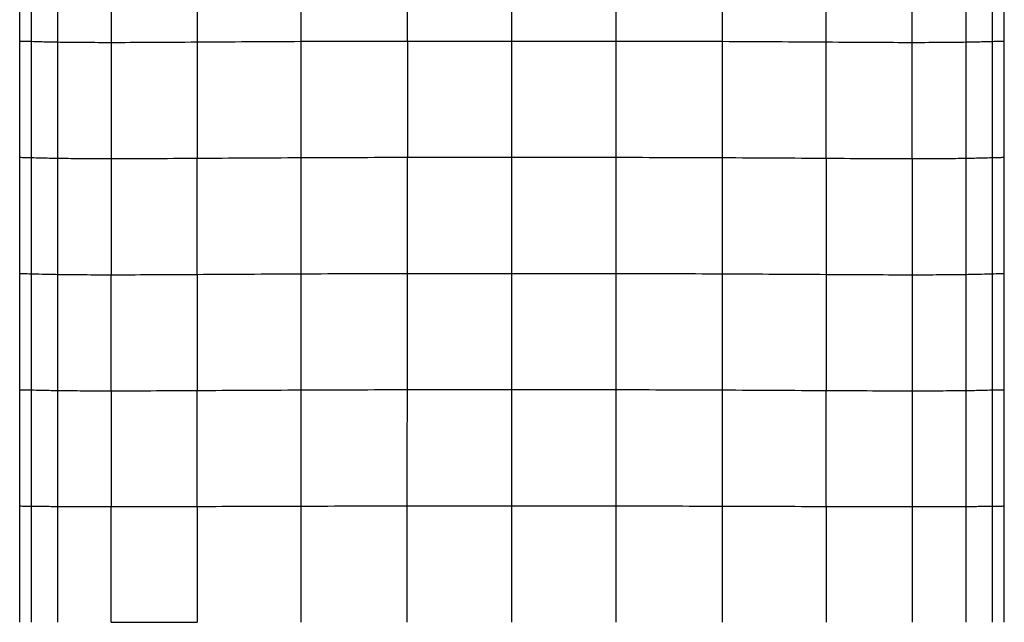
# Paper-space layout '_Top' of a CAD drawing. Header units: millimetres. Extents: x -905 to 905, y -152 to 619.
# Tile 14 of 16: x 694 to 905, y 222 to 351. Entities that reach past the tile are written whole.
import ezdxf

# ---------------------------------------------------------------- set-up
doc = ezdxf.new("R2010")
doc.units = ezdxf.units.MM

psp = doc.layouts.new('_Top')

# ---------------------------------------------------------------- linework, layer by layer
at = {"color": 7, "linetype": 'Continuous', "lineweight": 25}
for p, q in [((694.45, 345.98), (694.45, 370.77)), ((702.57, 345.78), (702.57, 370.58)), ((896.35, 370.57), (896.35, 345.78)), ((904.47, 370.77), (904.47, 345.98)), ((904.56, 345.98), (904.56, 370.77)), ((694.45, 321.18), (694.45, 345.98)), ((694.45, 345.98), (694.5, 345.98)), ((702.57, 320.99), (702.57, 345.78)), ((896.35, 345.78), (896.35, 320.99)), ((904.47, 345.98), (904.47, 321.18)), ((904.51, 345.98), (904.47, 345.98)), ((904.56, 321.19), (904.56, 345.98)), ((694.45, 321.18), (694.5, 321.19)), ((694.45, 296.39), (694.45, 321.18)), ((702.57, 296.2), (702.57, 320.99)), ((732.34, 296.2), (732.34, 320.99)), ((866.58, 320.99), (866.58, 296.2)), ((884.92, 320.91), (884.92, 296.12)), ((896.35, 320.99), (896.35, 296.2)), ((904.51, 321.19), (904.47, 321.18)), ((904.47, 321.18), (904.47, 296.39)), ((904.56, 296.39), (904.56, 321.19)), ((694.45, 271.59), (694.45, 296.39)), ((694.45, 296.39), (694.49, 296.39)), ((696.94, 271.54), (696.94, 296.33)), ((904.47, 296.39), (904.47, 271.59)), ((904.51, 296.39), (904.47, 296.39)), ((904.56, 271.59), (904.56, 296.39)), ((702.57, 271.43), (702.57, 296.2)), ((866.58, 296.2), (866.58, 271.42)), ((884.92, 296.12), (884.92, 271.36)), ((896.35, 296.2), (896.35, 271.42)), ((694.45, 246.78), (694.45, 271.59)), ((694.45, 271.59), (694.49, 271.59)), ((702.57, 246.68), (702.57, 271.43)), ((732.34, 246.68), (732.34, 271.43)), ((884.92, 271.36), (884.92, 246.64)), ((896.35, 271.42), (896.35, 246.68)), ((904.47, 271.59), (904.47, 246.78)), ((904.51, 271.59), (904.47, 271.59)), ((904.56, 246.78), (904.56, 271.59)), ((694.45, 221.96), (694.45, 246.78)), ((694.45, 246.78), (694.49, 246.78)), ((702.57, 221.96), (702.57, 246.68)), ((714, 221.96), (714, 246.65)), ((866.58, 246.68), (866.58, 221.96)), ((884.92, 246.64), (884.92, 221.96)), ((896.35, 246.68), (896.35, 221.96)), ((904.47, 246.78), (904.47, 221.96)), ((904.51, 246.78), (904.47, 246.78)), ((904.56, 221.96), (904.56, 246.78))]:
    psp.add_line(p, q, dxfattribs=at)
at = {"color": 7, "linetype": 'Continuous', "lineweight": 25, "flags": 128}
for points in [[(696.94, 345.92), (696.94, 352.53), (696.94, 359.15), (696.94, 370.71)], [(901.98, 370.71), (901.98, 366.95), (901.98, 359.45), (901.98, 352.68), (901.98, 345.91)], [(696.94, 321.12), (696.94, 327.74), (696.94, 334.35), (696.94, 345.92)], [(901.98, 345.91), (901.98, 340.74), (901.98, 330.93), (901.98, 329.4), (901.98, 323.26), (901.98, 321.12)], [(696.94, 296.33), (696.94, 302.94), (696.94, 309.56), (696.94, 321.12)], [(901.98, 321.12), (901.98, 314.5), (901.98, 307.89), (901.98, 296.33)], [(901.98, 296.33), (901.98, 291.33), (901.97, 281.43), (901.97, 277.8), (901.97, 271.54)], [(714, 271.36), (714, 281.19), (714, 288.65), (714, 293.71), (714, 296.12)], [(696.94, 246.75), (696.94, 253.36), (696.94, 259.98), (696.94, 271.54)], [(901.97, 271.54), (901.97, 264.92), (901.97, 258.3), (901.97, 246.75)], [(696.94, 221.96), (696.94, 228.58), (696.94, 235.19), (696.94, 246.75)], [(901.97, 246.75), (901.97, 241.75), (901.97, 231.85), (901.97, 228.23), (901.97, 221.96)]]:
    psp.add_lwpolyline(points, dxfattribs=at)
at = {"color": 7, "linetype": 'Continuous', "lineweight": 25}
for points in [[(714.01, 370.5), (714.01, 362.24), (714, 353.97), (714, 345.7)], [(732.36, 370.6), (732.35, 362.33), (732.35, 354.06), (732.34, 345.79)], [(754.52, 345.92), (754.52, 354.2), (754.52, 362.47), (754.52, 370.75)], [(777.19, 345.98), (777.19, 354.25), (777.18, 362.52), (777.18, 370.8)], [(799.46, 345.99), (799.46, 354.26), (799.46, 362.53), (799.46, 370.8)], [(821.73, 345.98), (821.74, 354.25), (821.74, 362.52), (821.74, 370.8)], [(844.4, 345.92), (844.4, 354.19), (844.4, 362.47), (844.4, 370.75)], [(866.58, 345.79), (866.58, 354.06), (866.57, 362.33), (866.57, 370.6)], [(884.92, 345.7), (884.92, 353.97), (884.91, 362.23), (884.91, 370.5)], [(714, 345.7), (714, 337.44), (714, 329.17), (714, 320.91)], [(732.34, 345.79), (739.3, 345.83), (746.9, 345.89), (754.52, 345.92)], [(732.34, 345.79), (732.34, 337.52), (732.34, 329.25), (732.34, 320.99)], [(754.52, 345.92), (762.14, 345.96), (769.7, 345.98), (777.19, 345.98)], [(754.52, 321.12), (754.52, 329.38), (754.52, 337.65), (754.52, 345.92)], [(777.19, 345.98), (784.68, 345.99), (792.1, 345.99), (799.46, 345.99)], [(777.19, 345.98), (777.19, 337.71), (777.19, 329.45), (777.19, 321.18)], [(799.46, 321.19), (799.46, 329.45), (799.46, 337.72), (799.46, 345.99)], [(799.46, 345.99), (806.82, 345.99), (814.24, 345.99), (821.73, 345.98)], [(821.73, 321.18), (821.73, 329.45), (821.73, 337.71), (821.73, 345.98)], [(821.73, 345.98), (829.22, 345.97), (836.78, 345.96), (844.4, 345.92)], [(844.4, 321.12), (844.4, 329.38), (844.4, 337.65), (844.4, 345.92)], [(844.4, 345.92), (852.02, 345.89), (859.62, 345.83), (866.58, 345.79)], [(866.58, 320.99), (866.58, 325.12), (866.58, 333.38), (866.58, 341.65), (866.58, 345.79)], [(884.92, 320.91), (884.92, 329.17), (884.92, 337.44), (884.92, 345.7)], [(714, 320.91), (714, 312.64), (714, 304.38), (714, 296.12)], [(754.52, 296.33), (754.52, 304.59), (754.52, 312.86), (754.52, 321.12)], [(777.19, 321.18), (784.68, 321.19), (792.1, 321.19), (799.46, 321.19)], [(777.19, 296.39), (777.19, 304.65), (777.19, 312.92), (777.19, 321.18)], [(799.46, 296.4), (799.46, 304.66), (799.46, 312.93), (799.46, 321.19)], [(799.46, 321.19), (806.82, 321.19), (814.24, 321.19), (821.73, 321.18)], [(821.73, 296.39), (821.73, 304.65), (821.73, 312.92), (821.73, 321.18)], [(821.73, 321.18), (829.22, 321.17), (836.78, 321.15), (844.4, 321.12)], [(844.4, 296.33), (844.4, 304.59), (844.4, 312.85), (844.4, 321.12)], [(844.4, 321.12), (852.02, 321.08), (859.62, 321.03), (866.58, 320.99)], [(732.34, 296.2), (739.3, 296.24), (746.9, 296.29), (754.52, 296.33)], [(754.51, 271.54), (754.52, 279.8), (754.52, 288.07), (754.52, 296.33)], [(754.52, 296.33), (762.14, 296.36), (769.7, 296.38), (777.19, 296.39)], [(777.18, 271.61), (777.18, 279.87), (777.19, 288.13), (777.19, 296.39)], [(777.19, 296.39), (784.68, 296.4), (792.1, 296.4), (799.46, 296.4)], [(799.46, 271.62), (799.46, 279.88), (799.46, 288.14), (799.46, 296.4)], [(799.46, 296.4), (806.82, 296.4), (814.24, 296.4), (821.73, 296.39)], [(821.74, 271.61), (821.74, 279.87), (821.73, 288.13), (821.73, 296.39)], [(821.73, 296.39), (829.22, 296.38), (836.78, 296.36), (844.4, 296.33)], [(844.41, 271.54), (844.4, 279.8), (844.4, 288.06), (844.4, 296.33)], [(844.4, 296.33), (852.02, 296.29), (859.62, 296.24), (866.58, 296.2)], [(732.34, 296.2), (732.34, 287.94), (732.34, 279.68), (732.34, 271.43)], [(714, 271.36), (714, 263.11), (714, 254.88), (714, 246.65)], [(732.34, 271.43), (739.3, 271.46), (746.9, 271.51), (754.51, 271.54)], [(754.5, 246.76), (754.5, 255.02), (754.51, 263.28), (754.51, 271.54)], [(754.51, 271.54), (762.13, 271.58), (769.69, 271.6), (777.18, 271.61)], [(777.16, 246.8), (777.16, 255.08), (777.17, 263.35), (777.18, 271.61)], [(777.18, 271.61), (784.67, 271.62), (792.09, 271.62), (799.46, 271.62)], [(799.46, 246.82), (799.46, 255.09), (799.46, 263.36), (799.46, 271.62)], [(799.46, 271.62), (806.83, 271.62), (814.25, 271.62), (821.74, 271.61)], [(821.76, 246.8), (821.75, 255.08), (821.75, 263.35), (821.74, 271.61)], [(821.74, 271.61), (829.23, 271.6), (836.79, 271.58), (844.41, 271.54)], [(844.42, 246.75), (844.42, 255.02), (844.41, 263.28), (844.41, 271.54)], [(844.41, 271.54), (852.02, 271.51), (859.62, 271.46), (866.58, 271.42)], [(866.58, 246.68), (866.58, 254.93), (866.58, 263.17), (866.58, 271.42)], [(732.34, 246.68), (732.34, 242.56), (732.33, 234.32), (732.33, 226.08), (732.33, 221.96)], [(754.49, 221.96), (754.49, 230.23), (754.49, 238.49), (754.5, 246.76)], [(754.5, 246.76), (762.11, 246.78), (769.66, 246.79), (777.16, 246.8)], [(777.15, 221.96), (777.15, 230.24), (777.15, 238.53), (777.16, 246.8)], [(777.16, 246.8), (784.65, 246.81), (792.08, 246.82), (799.46, 246.82)], [(799.46, 221.96), (799.46, 230.25), (799.46, 238.54), (799.46, 246.82)], [(799.46, 246.82), (806.84, 246.82), (814.27, 246.81), (821.76, 246.8)], [(821.77, 221.96), (821.77, 230.24), (821.77, 238.53), (821.76, 246.8)], [(821.76, 246.8), (829.25, 246.79), (836.81, 246.78), (844.42, 246.75)], [(844.43, 221.96), (844.43, 230.22), (844.42, 238.49), (844.42, 246.75)]]:
    psp.add_open_spline(points, degree=3, dxfattribs=at)
for points in [[(694.45, 345.98), (694.6, 345.97), (694.91, 345.97), (695.77, 345.95), (696.32, 345.93), (696.94, 345.92)], [(696.94, 345.92), (697.57, 345.9), (698.31, 345.88), (700.13, 345.83), (701.23, 345.8), (702.57, 345.78)], [(702.57, 345.78), (703.91, 345.76), (705.5, 345.74), (709.28, 345.71), (711.47, 345.7), (714, 345.7)], [(714, 345.7), (716.54, 345.7), (719.38, 345.71), (725.55, 345.74), (728.86, 345.76), (732.34, 345.79)], [(866.58, 345.79), (870.06, 345.76), (873.37, 345.74), (879.54, 345.71), (882.38, 345.7), (884.92, 345.7)], [(884.92, 345.7), (887.45, 345.7), (889.64, 345.71), (893.42, 345.74), (895.01, 345.76), (896.35, 345.78)], [(896.35, 345.78), (897.69, 345.8), (898.79, 345.83), (900.61, 345.87), (901.35, 345.9), (901.98, 345.91)], [(901.98, 345.91), (902.6, 345.93), (903.15, 345.94), (904.01, 345.96), (904.32, 345.97), (904.47, 345.98)], [(694.45, 321.18), (694.6, 321.18), (694.91, 321.17), (695.77, 321.15), (696.32, 321.14), (696.94, 321.12)], [(696.94, 321.12), (697.57, 321.1), (698.31, 321.08), (700.13, 321.04), (701.23, 321.01), (702.57, 320.99)], [(702.57, 320.99), (703.91, 320.97), (705.5, 320.95), (709.28, 320.92), (711.47, 320.91), (714, 320.91)], [(714, 320.91), (716.54, 320.91), (719.38, 320.92), (725.54, 320.95), (728.86, 320.97), (732.34, 320.99)], [(732.34, 320.99), (735.82, 321.01), (739.46, 321.03), (746.91, 321.08), (750.71, 321.1), (754.52, 321.12)], [(754.52, 321.12), (758.33, 321.14), (762.13, 321.15), (769.68, 321.17), (773.44, 321.18), (777.19, 321.18)], [(866.58, 320.99), (870.06, 320.96), (873.38, 320.94), (879.54, 320.92), (882.38, 320.91), (884.92, 320.91)], [(884.92, 320.91), (887.45, 320.91), (889.64, 320.92), (893.42, 320.94), (895.01, 320.96), (896.35, 320.99)], [(896.35, 320.99), (897.69, 321.01), (898.79, 321.03), (900.61, 321.08), (901.35, 321.1), (901.98, 321.12)], [(901.98, 321.12), (902.6, 321.14), (903.15, 321.15), (904.01, 321.17), (904.32, 321.18), (904.47, 321.18)], [(694.45, 296.39), (694.6, 296.39), (694.91, 296.38), (695.77, 296.36), (696.32, 296.35), (696.94, 296.33)], [(696.94, 296.33), (697.57, 296.31), (698.31, 296.29), (700.13, 296.24), (701.23, 296.22), (702.57, 296.2)], [(896.35, 296.2), (897.69, 296.22), (898.79, 296.24), (900.61, 296.29), (901.35, 296.31), (901.98, 296.33)], [(901.98, 296.33), (902.6, 296.34), (903.15, 296.36), (904.01, 296.38), (904.32, 296.38), (904.47, 296.39)], [(702.57, 296.2), (703.91, 296.18), (705.5, 296.16), (709.28, 296.13), (711.47, 296.12), (714, 296.12)], [(714, 296.12), (716.54, 296.12), (719.38, 296.13), (725.54, 296.16), (728.86, 296.18), (732.34, 296.2)], [(866.58, 296.2), (870.06, 296.17), (873.38, 296.16), (879.54, 296.13), (882.38, 296.12), (884.92, 296.12)], [(884.92, 296.12), (887.45, 296.12), (889.64, 296.13), (893.42, 296.16), (895.01, 296.18), (896.35, 296.2)], [(694.45, 271.59), (694.6, 271.59), (694.91, 271.58), (695.77, 271.56), (696.32, 271.55), (696.94, 271.54)], [(696.94, 271.54), (697.57, 271.52), (698.3, 271.5), (700.13, 271.47), (701.22, 271.45), (702.57, 271.43)], [(702.57, 271.43), (703.91, 271.41), (705.5, 271.39), (709.28, 271.37), (711.47, 271.36), (714, 271.36)], [(714, 271.36), (716.54, 271.36), (719.38, 271.37), (725.54, 271.39), (728.86, 271.41), (732.34, 271.43)], [(866.58, 271.42), (870.06, 271.41), (873.38, 271.39), (879.54, 271.37), (882.38, 271.36), (884.92, 271.36)], [(884.92, 271.36), (887.45, 271.36), (889.64, 271.37), (893.42, 271.39), (895.01, 271.41), (896.35, 271.42)], [(896.35, 271.42), (897.69, 271.44), (898.79, 271.46), (900.61, 271.5), (901.35, 271.52), (901.98, 271.54)], [(901.97, 271.54), (902.6, 271.55), (903.15, 271.56), (904.01, 271.58), (904.32, 271.58), (904.47, 271.59)], [(694.45, 246.78), (694.6, 246.78), (694.91, 246.77), (695.77, 246.76), (696.32, 246.76), (696.94, 246.75)], [(696.94, 246.75), (697.57, 246.74), (698.3, 246.73), (700.13, 246.71), (701.22, 246.7), (702.57, 246.68)], [(702.57, 246.68), (703.91, 246.67), (705.5, 246.66), (709.28, 246.65), (711.47, 246.65), (714, 246.65)], [(714, 246.65), (716.54, 246.65), (719.38, 246.65), (725.54, 246.66), (728.86, 246.67), (732.34, 246.68)], [(732.34, 246.68), (735.81, 246.7), (739.45, 246.71), (746.89, 246.73), (750.69, 246.74), (754.5, 246.76)], [(844.42, 246.75), (848.22, 246.74), (852.03, 246.73), (859.47, 246.71), (863.1, 246.69), (866.58, 246.68)], [(866.58, 246.68), (870.06, 246.67), (873.38, 246.66), (879.54, 246.65), (882.38, 246.64), (884.92, 246.64)], [(884.92, 246.64), (887.45, 246.64), (889.64, 246.65), (893.42, 246.66), (895.01, 246.67), (896.35, 246.68)], [(896.35, 246.68), (897.69, 246.69), (898.79, 246.7), (900.61, 246.73), (901.35, 246.74), (901.97, 246.75)], [(901.97, 246.75), (902.6, 246.75), (903.15, 246.76), (904.01, 246.77), (904.32, 246.77), (904.47, 246.78)], [(714, 221.96), (716.54, 221.96), (719.38, 221.96), (725.54, 221.96), (728.86, 221.96), (732.33, 221.96)]]:
    psp.add_open_spline(points, degree=3, knots=[0, 0, 0, 0, 0.5, 0.5, 1, 1, 1, 1], dxfattribs=at)

doc.saveas('drawing.dxf')
